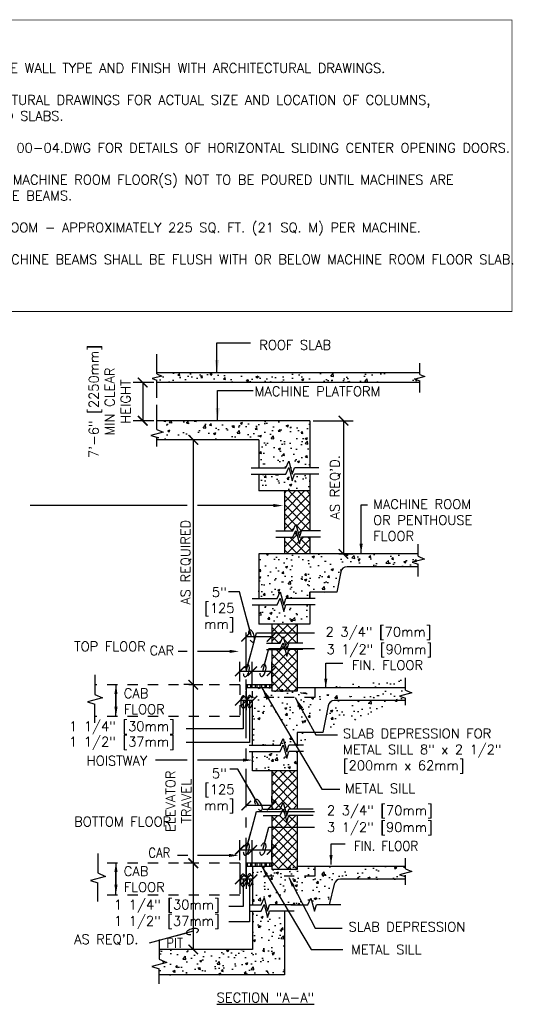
# Model space of a CAD drawing. Header units: inches. Extents: x 0.8 to 15.4, y 0.8 to 10.6.
# Tile 4 of 4: x 10.4 to 15.4, y 0.9 to 10.6. Entities that reach past the tile are written whole.
import ezdxf

# ---------------------------------------------------------------- set-up
doc = ezdxf.new("R2010")
doc.units = ezdxf.units.IN
doc.header["$LTSCALE"] = 0.5
doc.header["$MEASUREMENT"] = 0
doc.header["$PDSIZE"] = -1
doc.linetypes.add('CENTER2', pattern=[1.125, 0.75, -0.125, 0.125, -0.125])
doc.linetypes.add('HIDDEN2', pattern=[0.1875, 0.125, -0.0625])
doc.layers.get('Defpoints').update_dxf_attribs({"color": 2})
for name, color, linetype in [('A-DETL-DIMS', 2, 'Continuous'), ('A-DETL-HEVY', 5, 'Continuous'), ('A-DETL-MEDM', 4, 'Continuous'), ('A-DETL-PATT', 8, 'Continuous'), ('A-DETL-TEXT', 2, 'Continuous'), ('ANDDET8', 6, 'Continuous')]:
    doc.layers.add(name, color=color, linetype=linetype)
doc.styles.add('Romans', font='romans.shx')
doc.dimstyles.new('VA-Dims', dxfattribs={"dimtxt": 0.09375, "dimasz": 0.09375, "dimexe": 0.09375, "dimexo": 0.03125, "dimgap": 0.02, "dimtad": 1, "dimdec": 5, "dimzin": 0, "dimdsep": 46, "dimlunit": 4, "dimtxsty": 'Romans', "dimblk": 'ARCHTICK', "dimcen": 0.09375, "dimclrd": 256, "dimclre": 256, "dimclrt": 256, "dimadec": 0, "dimazin": 0, "dimtfac": 1, "dimtdec": 5, "dimtofl": 0, "dimtmove": 0, "dimatfit": 3, "dimfxl": 1, "dimfrac": 2, "dimtolj": 1, "dimtzin": 0, "dimlwd": -1, "dimlwe": -1, "dimarcsym": 0})
doc.dimstyles.new('VA-Lead', dxfattribs={"dimtxt": 0.09375, "dimasz": 0.125, "dimexe": 0.125, "dimexo": 0.03125, "dimgap": 0.02, "dimtad": 1, "dimdec": 5, "dimzin": 0, "dimdsep": 46, "dimlunit": 4, "dimtxsty": 'Romans', "dimcen": 0.125, "dimclrd": 256, "dimclre": 256, "dimclrt": 256, "dimadec": 0, "dimazin": 0, "dimtfac": 1, "dimtdec": 5, "dimtofl": 0, "dimtmove": 0, "dimatfit": 3, "dimfxl": 1, "dimfrac": 2, "dimtolj": 1, "dimtzin": 0, "dimlwd": -1, "dimlwe": -1, "dimarcsym": 0})
doc.dimstyles.new('VA-Loop', dxfattribs={"dimtxt": 0.09375, "dimasz": 0.18, "dimexe": 0.125, "dimexo": 0.0625, "dimgap": 0.09, "dimtad": 0, "dimtih": 1, "dimtoh": 1, "dimdec": 4, "dimzin": 0, "dimdsep": 46, "dimtxsty": 'Romans', "dimcen": 0.09, "dimclrd": 256, "dimclre": 256, "dimclrt": 256, "dimadec": 0, "dimazin": 0, "dimtfac": 1, "dimtdec": 4, "dimtofl": 0, "dimtmove": 0, "dimatfit": 3, "dimldrblk": 'dimloop1', "dimfxl": 1, "dimtolj": 1, "dimtzin": 0, "dimlwd": -1, "dimlwe": -1, "dimarcsym": 0})
pattern_1 = [(50, (1.19222, -0.54546), (0.2241438, -0.01961), [0.0234375, -0.2578125]), (355, (1.19222, -0.54546), (-0.0433598, 0.23506), [0.01875, -0.20625]), (100.4514, (1.2109, -0.5471), (0.1807842, 0.21545), [0.0199188, -0.219107]), (46.1842, (1.19222, -0.48296), (0.333513, -0.0517247), [0.035156, -0.386719]), (96.6356, (1.22, -0.48727), (0.292082, 0.304412), [0.029878, -0.32866]), (351.1842, (1.1922, -0.48296), (0.292082, 0.304412), [0.028125, -0.309375]), (21, (1.22347, -0.49859), (0.1865335, -0.1258184), [0.0234375, -0.2578125]), (326, (1.22347, -0.49859), (0.076036, 0.2266094), [0.01875, -0.20625]), (71.4514, (1.239, -0.50907), (0.2625696, 0.1007908), [0.0199188, -0.219107]), (37.5, (1.19222, -0.54546), (0.00379995, 0.10402933), [0, -0.20375, 0, -0.209375, 0, -0.2070312]), (7.5, (1.19222, -0.54546), (0.0822092, 0.1232537), [0, -0.119375, 0, -0.1990625, 0, -0.07890625]), (327.5, (1.12253, -0.54546), (0.1668195, -0.0070484), [0, -0.078125, 0, -0.24375, 0, -0.3234375]), (317.5, (1.09128, -0.54546), (0.1822457, 0.0312828), [0, -0.1015625, 0, -0.161875, 0, -0.2296875])]
pattern_2 = [(45, (1.192216, -0.545463), (-0.04419417, 0.04419417), []), (135, (1.192216, -0.545463), (-0.04419417, -0.04419417), [])]

# ---------------------------------------------------------------- blocks, each defined once
blk = doc.blocks.new('_ArchTick')
at = {"color": 0, "linetype": 'ByBlock', "const_width": 0.15}
blk.add_lwpolyline([(-0.5, -0.5), (0.5, 0.5)], dxfattribs=at)
blk = doc.blocks.new('*D2')
at = {"layer": 'A-DETL-DIMS'}
for p, q in [((12.0355, 6.4404), (11.973, 6.4404)), ((12.0668, 6.4404), (12.0668, 4.0415)), ((12.0355, 4.0415), (11.973, 4.0415))]:
    blk.add_line(p, q, dxfattribs=at)
at = {"layer": 'Defpoints', "color": 0}
for p in [(12.0668, 6.4404), (12.0668, 4.0415), (12.0668, 4.0415)]:
    blk.add_point(p, dxfattribs=at)
at = {"layer": 'A-DETL-DIMS', "xscale": 0.09375, "yscale": 0.09375, "zscale": 0.09375}
for p, rotation in [((12.0668, 6.4404), 90), ((12.0668, 4.0415), 270)]:
    blk.add_blockref('_ArchTick', p, dxfattribs=dict(at, rotation=rotation))
at = {"layer": 'A-DETL-DIMS', "insert": (11.9955, 5.2409), "char_height": 0.09375, "attachment_point": 5, "rotation": 90, "style": 'Romans'}
blk.add_mtext('\\A1;AS REQUIRED', dxfattribs=at)
blk = doc.blocks.new('*D3')
at = {"layer": 'A-DETL-DIMS'}
for p, q in [((12.0668, 4.0415), (12.0668, 2.2915)), ((12.098, 4.0415), (12.1605, 4.0415)), ((12.0355, 2.2915), (11.973, 2.2915))]:
    blk.add_line(p, q, dxfattribs=at)
at = {"layer": 'Defpoints', "color": 0}
for p in [(12.0668, 4.0415), (12.0668, 2.2915), (12.0668, 2.2915)]:
    blk.add_point(p, dxfattribs=at)
at = {"layer": 'A-DETL-DIMS', "xscale": 0.09375, "yscale": 0.09375, "zscale": 0.09375}
for p, rotation in [((12.0668, 4.0415), 90), ((12.0668, 2.2915), 270)]:
    blk.add_blockref('_ArchTick', p, dxfattribs=dict(at, rotation=rotation))
at = {"layer": 'A-DETL-DIMS', "insert": (11.9218, 2.8989), "char_height": 0.09375, "attachment_point": 5, "rotation": 90, "style": 'Romans'}
blk.add_mtext('\\A1;ELEVATOR\\PTRAVEL', dxfattribs=at)
blk = doc.blocks.new('*D4')
at = {"layer": 'A-DETL-DIMS'}
for p, q in [((12.0355, 2.2915), (11.973, 2.2915)), ((12.0668, 2.2915), (12.0668, 1.4477)), ((12.1769, 1.4477), (11.973, 1.4477))]:
    blk.add_line(p, q, dxfattribs=at)
at = {"layer": 'Defpoints', "color": 0}
for p in [(12.0668, 2.2915), (12.0668, 1.4477), (12.2082, 1.4477)]:
    blk.add_point(p, dxfattribs=at)
at = {"layer": 'A-DETL-DIMS', "xscale": 0.09375, "yscale": 0.09375, "zscale": 0.09375}
for p, rotation in [((12.0668, 2.2915), 90), ((12.0668, 1.4477), 270)]:
    blk.add_blockref('_ArchTick', p, dxfattribs=dict(at, rotation=rotation))
blk = doc.blocks.new('*D5')
at = {"layer": 'A-DETL-DIMS'}
for p, q in [((13.2418, 6.6279), (13.6328, 6.6279)), ((13.539, 6.6279), (13.539, 5.3235)), ((13.4948, 5.3235), (13.6328, 5.3235))]:
    blk.add_line(p, q, dxfattribs=at)
at = {"layer": 'Defpoints', "color": 0}
for p in [(13.2105, 6.6279), (13.4636, 5.3235), (13.539, 5.3235)]:
    blk.add_point(p, dxfattribs=at)
at = {"layer": 'A-DETL-DIMS', "xscale": 0.09375, "yscale": 0.09375, "zscale": 0.09375}
for p, rotation in [((13.539, 6.6279), 90), ((13.539, 5.3235), 270)]:
    blk.add_blockref('_ArchTick', p, dxfattribs=dict(at, rotation=rotation))
at = {"layer": 'A-DETL-DIMS', "insert": (13.4587, 5.9757), "char_height": 0.09375, "attachment_point": 5, "rotation": 90, "style": 'Romans'}
blk.add_mtext("\\A1;AS REQ'D.", dxfattribs=at)
blk = doc.blocks.new('dimloop1')
blk.add_line((-0.383, 0), (-1, 0))
blk.add_lwpolyline([(0.15, -0.121, 0.038212), (0.207, -0.1, 0.102096), (0.278, -0.047, 0.184921), (0.296, 0, 0.184921), (0.278, 0.047, 0.102096), (0.207, 0.099, 0.060952), (0.115, 0.129, 0.047258), (-0.008, 0.14), (-0.078, 0.14, 0.047258), (-0.202, 0.129, 0.060952), (-0.294, 0.099, 0.102096), (-0.365, 0.047, 0.184921), (-0.383, 0, 0.184921), (-0.365, -0.047, 0.102096), (-0.294, -0.1, 0.060952), (-0.202, -0.129, 0.011023), (-0.173, -0.134, 0.047258)], format="xyb")

msp = doc.modelspace()

# ---------------------------------------------------------------- hatches: boundary and pattern name
at = {"layer": 'A-DETL-PATT'}
h = msp.add_hatch(dxfattribs=at)
h.set_pattern_fill('AR-CONC', color=256, scale=0.03125, style=0)
h.set_pattern_definition(pattern_1)
h.paths.add_polyline_path([(11.710521, 7.096655), (11.710521, 7.002905), (14.289424, 7.002905), (14.289424, 7.081984), (14.289424, 7.096655)])
h = msp.add_hatch(dxfattribs=at)
h.set_pattern_fill('AR-CONC', color=256, scale=0.03125, style=0)
h.set_pattern_definition(pattern_1)
h.paths.add_polyline_path([(11.710521, 6.627905), (11.710521, 6.440405), (12.710521, 6.440405), (12.710521, 6.166952), (13.210521, 6.166952), (13.210521, 6.627905)])
h = msp.add_hatch(dxfattribs=at)
h.set_pattern_fill('AR-CONC', color=256, scale=0.03125, style=0)
h.set_pattern_definition(pattern_1)
edge = h.paths.add_edge_path()
edge.add_line((13.177887, 6.104452), (12.710521, 6.104452))
edge.add_line((12.710521, 6.104452), (12.710521, 5.940405))
edge.add_line((12.710521, 5.940405), (13.210521, 5.940405))
edge.add_line((13.210521, 5.940405), (13.210521, 6.104452))
h = msp.add_hatch(dxfattribs=at)
h.set_pattern_fill('AR-CONC', color=256, scale=0.03125, style=0)
h.set_pattern_definition(pattern_1)
h.paths.add_polyline_path([(14.273021, 5.322711), (14.273021, 5.197711), (13.523021, 5.197711), (13.473021, 4.947711), (13.210521, 4.947711), (13.210521, 4.885211), (12.710521, 4.885211), (12.710521, 5.322711)])
h = msp.add_hatch(dxfattribs=at)
h.set_pattern_fill('AR-CONC', color=256, scale=0.03125, style=0)
h.set_pattern_definition(pattern_1)
h.paths.add_polyline_path([(13.210521, 4.822711), (12.710521, 4.822711), (12.710521, 4.635211), (13.210521, 4.635211)])
h = msp.add_hatch(dxfattribs=at)
h.set_pattern_fill('AR-CONC', color=256, scale=0.03125, style=0)
h.set_pattern_definition(pattern_1)
h.paths.add_polyline_path([(12.835521, 4.010211), (12.648021, 4.010211)], flags=16)
edge = h.paths.add_edge_path()
edge.add_line((13.085521, 3.978961), (13.085521, 4.010211))
edge.add_line((12.835521, 4.010211), (12.835521, 3.978961))
edge.add_line((12.835521, 4.010211), (12.585521, 4.010211))
edge.add_line((13.085521, 3.978961), (12.835521, 3.978961))
edge.add_line((12.648021, 3.447711), (12.648021, 4.010211))
edge.add_line((13.123112, 3.447711), (12.648021, 3.447711))
edge.add_line((13.085521, 3.572711), (13.085521, 3.447711))
edge.add_line((13.335521, 3.572711), (13.085521, 3.572711))
edge.add_line((13.398021, 3.885211), (13.335521, 3.572711))
edge.add_line((14.148021, 3.885211), (13.398021, 3.885211))
edge.add_line((14.148021, 4.010211), (13.085521, 4.010211))
edge.add_line((14.148021, 4.097132), (14.148021, 3.885211))
h = msp.add_hatch(dxfattribs=at)
h.set_pattern_fill('ANSI32', color=256, scale=0.125, angle=45, style=0)
h.set_pattern_definition([(90, (1.192216, 1.204537), (-0.046875, 7e-18), []), (90, (1.20784, 1.22016), (-0.046875, 7e-18), [])])
edge = h.paths.add_edge_path()
edge.add_line((12.835521, 4.041461), (12.585521, 4.041461))
edge.add_line((12.585521, 4.041461), (12.585521, 4.010211))
edge.add_line((12.835521, 4.010211), (12.585521, 4.010211))
h = msp.add_hatch(dxfattribs=at)
h.set_pattern_fill('AR-CONC', color=256, scale=0.03125, style=0)
h.set_pattern_definition(pattern_1)
h.paths.add_polyline_path([(12.648021, 3.385211), (13.085521, 3.385211), (13.085521, 3.197711), (12.648021, 3.197711)])
h = msp.add_hatch(dxfattribs=at)
h.set_pattern_fill('ANSI37', color=256, scale=0.5, style=0)
h.set_pattern_definition(pattern_2)
edge = h.paths.add_edge_path()
edge.add_line((12.835521, 2.822711), (13.085521, 2.822711))
edge.add_line((12.835521, 3.197711), (12.835521, 2.822711))
edge.add_line((13.085521, 3.197711), (12.835521, 3.197711))
edge.add_line((13.085521, 3.385211), (13.085521, 2.822711))
h = msp.add_hatch(dxfattribs=at)
h.set_pattern_fill('ANSI37', color=256, scale=0.5, style=0)
h.set_pattern_definition(pattern_2)
h.paths.add_polyline_path([(12.835521, 2.760211), (13.085521, 2.760211), (13.085521, 2.228961), (12.835521, 2.228961)])
h = msp.add_hatch(dxfattribs=at)
h.set_pattern_fill('ANSI32', color=256, scale=0.125, angle=45, style=0)
h.set_pattern_definition([(90, (1.192216, -0.545463), (-0.046875, 7e-18), []), (90, (1.20784, -0.52984), (-0.046875, 7e-18), [])])
edge = h.paths.add_edge_path()
edge.add_line((12.835521, 2.291461), (12.585521, 2.291461))
edge.add_line((12.585521, 2.291461), (12.585521, 2.260211))
edge.add_line((12.835521, 2.260211), (12.585521, 2.260211))
h = msp.add_hatch(dxfattribs=at)
h.set_pattern_fill('AR-CONC', color=256, scale=0.03125, style=0)
h.set_pattern_definition(pattern_1)
h.paths.add_polyline_path([(12.835521, 2.228961), (13.085521, 2.228961)], flags=16)
edge = h.paths.add_edge_path()
edge.add_line((13.085521, 2.228961), (13.085521, 2.260211))
edge.add_line((12.835521, 2.260211), (12.835521, 2.228961))
edge.add_line((12.710521, 2.260211), (12.835521, 2.260211))
edge.add_line((12.648021, 2.260211), (12.648021, 1.885211))
edge.add_line((12.648021, 1.885211), (13.398021, 1.885211))
edge.add_line((13.460521, 2.135211), (13.398021, 1.885211))
edge.add_line((14.148021, 2.135211), (13.460521, 2.135211))
edge.add_line((14.148021, 2.260211), (14.148021, 2.135211))
edge.add_line((14.148021, 2.260211), (13.085521, 2.260211))
h = msp.add_hatch(dxfattribs=at)
h.set_pattern_fill('AR-CONC', color=256, scale=0.03125, style=0)
h.paths.add_polyline_path([(11.73415, 1.447711), (11.73415, 1.197711), (12.960521, 1.197711), (12.960521, 1.822711), (12.648021, 1.822711), (12.648021, 1.447711)])

# ---------------------------------------------------------------- linework, layer by layer
at = {"layer": 'A-DETL-DIMS'}
for p, q in [((11.681748, 7.002905), (11.477854, 7.002905)), ((11.571604, 7.002905), (11.571604, 6.627905)), ((11.681748, 6.627905), (11.477854, 6.627905)), ((12.973443, 6.166952), (13.003731, 6.232673)), ((13.003731, 6.232673), (13.037868, 6.102737)), ((12.634782, 6.166952), (12.973443, 6.166952)), ((12.634782, 6.104452), (12.973443, 6.104452)), ((12.973443, 6.104452), (13.003731, 6.170173)), ((13.003731, 6.170173), (13.037868, 6.040237)), ((13.037868, 6.102737), (13.058116, 6.166952)), ((13.037868, 6.040237), (13.058116, 6.104452)), ((13.297659, 6.166952), (13.058116, 6.166952)), ((13.297659, 6.104452), (13.058116, 6.104452)), ((13.043668, 5.549258), (13.073956, 5.614979)), ((13.073956, 5.614979), (13.108093, 5.485043)), ((12.877375, 5.549258), (13.043668, 5.549258)), ((13.043668, 5.486758), (13.073956, 5.552479)), ((13.073956, 5.552479), (13.108093, 5.422543)), ((13.108093, 5.485043), (13.12834, 5.549258)), ((13.315031, 5.549258), (13.12834, 5.549258)), ((12.877375, 5.486758), (13.043668, 5.486758)), ((13.108093, 5.422543), (13.12834, 5.486758)), ((13.315031, 5.486758), (13.12834, 5.486758)), ((12.889468, 4.885211), (12.919756, 4.950932)), ((12.919756, 4.950932), (12.953893, 4.820996)), ((12.643412, 4.885211), (12.889468, 4.885211)), ((12.889468, 4.822711), (12.919756, 4.888432)), ((12.919756, 4.888432), (12.953893, 4.758496)), ((12.953893, 4.820996), (12.974141, 4.885211)), ((13.261172, 4.885211), (12.974141, 4.885211)), ((12.643412, 4.822711), (12.889468, 4.822711)), ((12.953893, 4.758496), (12.974141, 4.822711)), ((13.261172, 4.822711), (12.974141, 4.822711)), ((12.835521, 4.510702), (12.585521, 4.510702)), ((12.783796, 4.447711), (12.918668, 4.447711)), ((12.918668, 4.447711), (12.948956, 4.513432)), ((12.918668, 4.385211), (12.948956, 4.450932)), ((12.948956, 4.513432), (12.983093, 4.383496)), ((12.948956, 4.450932), (12.983093, 4.320996)), ((12.983093, 4.383496), (13.00334, 4.447711)), ((13.139642, 4.447711), (13.00334, 4.447711)), ((12.008796, 4.367531), (11.918753, 4.367531)), ((12.422367, 4.367531), (12.109741, 4.367531)), ((12.783796, 4.385211), (12.918668, 4.385211)), ((12.983093, 4.320996), (13.00334, 4.385211)), ((13.139642, 4.385211), (13.00334, 4.385211)), ((12.523021, 4.072711), (12.523021, 4.266277)), ((12.645341, 4.041461), (12.645341, 4.266277)), ((12.645341, 4.041461), (12.645341, 4.266277)), ((12.835521, 4.072711), (12.835521, 4.266277)), ((12.523021, 4.172527), (12.645341, 4.172527)), ((12.645341, 4.172527), (12.835521, 4.172527)), ((12.585521, 4.010211), (12.585521, 3.791151)), ((12.585521, 3.916151), (12.585521, 3.978651)), ((12.648021, 3.916151), (12.648021, 3.978651)), ((12.585521, 3.884901), (12.523021, 3.884901)), ((12.648021, 3.884901), (12.585521, 3.884901)), ((12.008041, 3.302407), (11.696849, 3.302407)), ((12.554142, 3.302407), (12.108417, 3.302407)), ((12.585521, 2.887942), (12.585521, 2.950442)), ((12.835521, 2.887942), (12.835521, 2.950442)), ((12.835521, 2.856692), (12.585521, 2.856692)), ((12.752375, 2.822711), (12.918668, 2.822711)), ((12.918668, 2.822711), (12.948956, 2.888432)), ((12.918668, 2.760211), (12.948956, 2.825932)), ((12.948956, 2.888432), (12.983093, 2.758496)), ((12.948956, 2.825932), (12.983093, 2.695996)), ((12.983093, 2.758496), (13.00334, 2.822711)), ((13.242883, 2.822711), (13.00334, 2.822711)), ((12.752375, 2.760211), (12.918668, 2.760211)), ((12.983093, 2.695996), (13.00334, 2.760211)), ((13.242883, 2.760211), (13.00334, 2.760211)), ((12.523021, 2.322711), (12.523021, 2.516277)), ((12.645341, 2.291461), (12.645341, 2.516277)), ((12.645341, 2.291461), (12.645341, 2.516277)), ((12.835521, 2.322711), (12.835521, 2.516277)), ((12.523021, 2.422527), (12.645341, 2.422527)), ((12.645341, 2.422527), (12.835521, 2.422527)), ((12.01297, 2.368216), (11.91338, 2.368216)), ((12.416994, 2.368216), (12.108231, 2.368216)), ((14.148021, 2.237626), (14.148021, 2.339758)), ((12.523021, 2.260211), (12.523021, 2.041151)), ((12.585521, 2.260211), (12.585521, 2.041151)), ((12.585521, 2.260211), (12.585521, 2.041151)), ((12.648021, 2.228961), (12.648021, 2.041151)), ((14.148021, 2.237626), (14.208109, 2.209934)), ((12.585521, 2.134901), (12.523021, 2.134901)), ((12.648021, 2.134901), (12.585521, 2.134901)), ((14.208109, 2.209934), (14.08931, 2.178723)), ((14.08931, 2.178723), (14.148021, 2.160211)), ((14.148021, 2.080664), (14.148021, 2.160211)), ((12.731168, 1.885211), (12.761456, 1.950932)), ((12.761456, 1.950932), (12.795593, 1.820996)), ((13.189314, 1.885211), (13.219602, 1.950932)), ((13.219602, 1.950932), (13.253739, 1.820996)), ((12.617727, 1.885211), (12.731168, 1.885211)), ((12.731168, 1.822711), (12.761456, 1.888432)), ((12.761456, 1.888432), (12.795593, 1.758496)), ((12.795593, 1.820996), (12.81584, 1.885211)), ((13.055383, 1.885211), (12.81584, 1.885211)), ((13.023021, 1.885211), (13.189314, 1.885211)), ((13.253739, 1.820996), (13.273987, 1.885211)), ((13.513529, 1.885211), (13.273987, 1.885211)), ((12.617727, 1.822711), (12.731168, 1.822711)), ((12.795593, 1.758496), (12.81584, 1.822711)), ((13.055383, 1.822711), (12.81584, 1.822711)), ((11.73415, 1.542735), (11.73415, 1.352687)), ((11.73415, 1.352687), (11.809259, 1.318072)), ((11.809259, 1.318072), (11.66076, 1.279058)), ((11.66076, 1.279058), (11.73415, 1.255918)), ((11.73415, 1.111078), (11.73415, 1.255918))]:
    msp.add_line(p, q, dxfattribs=at)
at = {"layer": 'A-DETL-DIMS', "linetype": 'CENTER2'}
msp.add_line((12.585521, 2.166063), (12.585521, 4.553498), dxfattribs=at)
at = {"layer": 'A-DETL-DIMS'}
for points in [[(12.422367, 4.383156), (12.516117, 4.367531), (12.422367, 4.351906)], [(12.554142, 3.318032), (12.647892, 3.302407), (12.554142, 3.286782)], [(12.416994, 2.383841), (12.510744, 2.368216), (12.416994, 2.352591)]]:
    msp.add_solid(points, dxfattribs=at)
at = {"layer": 'A-DETL-MEDM'}
for p, q in [((14.289424, 7.096655), (11.710521, 7.096655)), ((14.289424, 7.002905), (11.710521, 7.002905)), ((13.210521, 6.627905), (11.710521, 6.627905)), ((13.210521, 6.627905), (13.210521, 6.166952)), ((12.710521, 6.440405), (11.710521, 6.440405)), ((12.710521, 6.440405), (12.710521, 6.166952)), ((12.710521, 6.104452), (12.710521, 5.940405)), ((13.210521, 6.104452), (13.210521, 5.549258)), ((13.210521, 5.940405), (12.710521, 5.940405)), ((12.960521, 5.940405), (12.960521, 5.549258)), ((12.960521, 5.486758), (12.960521, 5.322711)), ((13.210521, 5.486758), (13.210521, 5.322711)), ((12.710521, 5.322711), (12.710521, 4.885211)), ((14.273021, 5.322711), (12.710521, 5.322711)), ((13.512973, 5.147468), (13.473021, 4.947711)), ((14.273021, 5.197711), (13.574259, 5.197711)), ((13.473021, 4.947711), (13.210521, 4.947711)), ((13.210521, 4.947711), (13.210521, 4.885211)), ((13.210521, 4.885211), (13.210521, 4.947711)), ((12.710521, 4.822711), (12.710521, 4.635211)), ((13.210521, 4.822711), (13.210521, 4.635211)), ((13.210521, 4.635211), (12.710521, 4.635211)), ((12.835521, 4.635211), (12.835521, 4.447711)), ((13.085521, 4.635211), (13.085521, 4.447711)), ((12.835521, 4.385211), (12.835521, 3.978961)), ((13.085521, 4.385211), (13.085521, 3.978961)), ((12.835521, 4.041461), (12.585521, 4.041461)), ((12.585521, 4.041461), (12.585521, 4.010211)), ((12.835521, 4.010211), (12.585521, 4.010211)), ((12.835521, 4.010211), (12.648021, 4.010211)), ((13.085521, 3.978961), (12.835521, 3.978961)), ((14.148021, 4.010211), (13.085521, 4.010211)), ((13.085521, 3.978961), (13.085521, 4.010211)), ((12.648021, 3.447711), (12.648021, 3.884901)), ((14.148021, 3.885211), (13.449259, 3.885211)), ((13.387973, 3.834968), (13.335521, 3.572711)), ((13.085521, 3.572711), (13.085521, 3.447711)), ((13.335521, 3.572711), (13.085521, 3.572711)), ((12.648021, 3.197711), (12.648021, 3.385211)), ((13.085521, 3.385211), (13.085521, 2.822711)), ((13.085521, 3.197711), (12.648021, 3.197711)), ((12.835521, 3.197711), (12.835521, 2.822711)), ((12.835521, 2.760211), (12.835521, 2.228961)), ((13.085521, 2.760211), (13.085521, 2.228961)), ((12.585521, 2.291461), (12.585521, 2.260211)), ((12.835521, 2.291461), (12.585521, 2.291461)), ((12.835521, 2.260211), (12.585521, 2.260211)), ((12.648021, 2.260211), (12.648021, 1.885211)), ((13.085521, 2.228961), (12.835521, 2.228961)), ((14.148021, 2.260211), (13.085521, 2.260211)), ((13.085521, 2.228961), (13.085521, 2.260211)), ((14.148021, 2.135211), (13.50932, 2.135211)), ((13.448686, 2.08787), (13.398021, 1.885211)), ((12.648021, 1.822711), (12.648021, 1.447711)), ((12.960521, 1.822711), (12.960521, 1.197711)), ((12.648021, 1.447711), (11.73415, 1.447711)), ((12.960521, 1.197711), (11.73415, 1.197711))]:
    msp.add_line(p, q, dxfattribs=at)
at = {"layer": 'A-DETL-MEDM', "linetype": 'HIDDEN2'}
for p, q in [((12.523021, 4.041461), (11.102918, 4.041461)), ((12.523021, 4.041461), (12.523021, 3.728961)), ((13.25742, 4.010211), (13.25742, 3.915673)), ((13.25742, 3.915673), (12.648021, 3.915673)), ((12.523021, 3.728961), (11.102918, 3.728961)), ((12.523021, 2.291461), (11.132405, 2.291461)), ((12.523021, 2.291461), (12.523021, 1.978961)), ((13.25742, 2.258377), (13.25742, 2.163839)), ((13.25742, 2.163839), (12.648021, 2.163839)), ((12.523021, 1.978961), (11.132405, 1.978961))]:
    msp.add_line(p, q, dxfattribs=at)
at = {"layer": 'A-DETL-MEDM', "const_width": 0.007812}
msp.add_lwpolyline([(9.199429, 10.553731), (9.199429, 7.697574), (15.190477, 7.697574), (15.190477, 10.553731), (9.199429, 10.553731)], close=True, dxfattribs=at)
at = {"layer": 'A-DETL-MEDM'}
for centre, end in [((13.574259, 5.135211), 168.6900675), ((13.449259, 3.822711), 168.6900675), ((13.50932, 2.072711), 165.9637565)]:
    msp.add_arc(centre, 0.0625, 90, end, dxfattribs=at)
at = {"layer": 'A-DETL-PATT'}
for p, q in [((12.960521, 5.919541), (12.981385, 5.940405)), ((12.960521, 5.831153), (13.069774, 5.940405)), ((12.960521, 5.742764), (13.158162, 5.940405)), ((12.960521, 5.654376), (13.210521, 5.904376)), ((13.210521, 5.644232), (12.960521, 5.894232)), ((13.210521, 5.73262), (13.002736, 5.940405)), ((13.210521, 5.821008), (13.091125, 5.940405)), ((13.210521, 5.909397), (13.179513, 5.940405)), ((12.960521, 5.565988), (13.210521, 5.815988)), ((13.210521, 5.555843), (12.960521, 5.805843)), ((13.070499, 5.607478), (12.960521, 5.717455)), ((13.078938, 5.596016), (13.210521, 5.727599)), ((13.04033, 5.549258), (12.960521, 5.629066)), ((13.128718, 5.549258), (13.077861, 5.600116)), ((13.097328, 5.526017), (13.210521, 5.639211)), ((12.960521, 5.389211), (13.084324, 5.513014)), ((13.03218, 5.549258), (13.053487, 5.570565)), ((13.087086, 5.502502), (13.062332, 5.527256)), ((13.208957, 5.549258), (13.210521, 5.550822)), ((12.960521, 5.477599), (12.96968, 5.486758)), ((13.0901, 5.322711), (12.960521, 5.45229)), ((12.98241, 5.322711), (13.102714, 5.443015)), ((13.178488, 5.322711), (13.014441, 5.486758)), ((13.070798, 5.322711), (13.210521, 5.462434)), ((13.119997, 5.460299), (13.146457, 5.486758)), ((13.210521, 5.379066), (13.122225, 5.467363)), ((13.210521, 5.467455), (13.191218, 5.486758)), ((13.001712, 5.322711), (12.960521, 5.363901)), ((13.159187, 5.322711), (13.210521, 5.374046)), ((12.835521, 4.557104), (12.913628, 4.635211)), ((12.835521, 4.468716), (13.002017, 4.635211)), ((13.081217, 4.447711), (12.893717, 4.635211)), ((13.085521, 4.531795), (12.982105, 4.635211)), ((13.085521, 4.620183), (13.070493, 4.635211)), ((12.942063, 4.498476), (12.835521, 4.605018)), ((12.953048, 4.497854), (13.085521, 4.630327)), ((12.971438, 4.427856), (13.085521, 4.541939)), ((12.90444, 4.447711), (12.835521, 4.51663)), ((12.902905, 4.447711), (12.932142, 4.476948)), ((13.00082, 4.439719), (12.956741, 4.483798)), ((13.079682, 4.447711), (13.085521, 4.453551)), ((12.835521, 4.291939), (12.958434, 4.414852)), ((12.835521, 4.380327), (12.840405, 4.385211)), ((12.835521, 4.115162), (13.085521, 4.365162)), ((12.835521, 4.203551), (12.976824, 4.344854)), ((13.085521, 4.178241), (12.878551, 4.385211)), ((12.965966, 4.386185), (12.933896, 4.418255)), ((13.085521, 4.26663), (12.994614, 4.357537)), ((12.996966, 4.364996), (13.017182, 4.385211)), ((13.085521, 4.355018), (13.055328, 4.385211)), ((13.085521, 4.089853), (12.835521, 4.339853)), ((12.835521, 4.026774), (13.085521, 4.276774)), ((13.085521, 4.001465), (12.835521, 4.251465)), ((13.019636, 3.978961), (12.835521, 4.163076)), ((12.876097, 3.978961), (13.085521, 4.188386)), ((12.931248, 3.978961), (12.835521, 4.074688)), ((12.964485, 3.978961), (13.085521, 4.099997)), ((12.84286, 3.978961), (12.835521, 3.9863)), ((13.052873, 3.978961), (13.085521, 4.011609))]:
    msp.add_line(p, q, dxfattribs=at)
at = {"layer": 'A-DETL-TEXT'}
for p, q in [((11.710521, 7.087787), (11.710521, 7.281063)), ((14.289424, 7.081984), (14.289424, 7.191241)), ((11.758591, 7.065633), (11.663552, 7.040665)), ((11.710521, 7.087787), (11.758591, 7.065633)), ((14.337494, 7.059831), (14.242455, 7.034862)), ((14.289424, 7.081984), (14.337494, 7.059831)), ((11.663552, 7.040665), (11.710521, 7.025855)), ((11.710521, 6.850646), (11.710521, 7.025855)), ((14.242455, 7.034862), (14.289424, 7.020052)), ((14.289424, 6.904509), (14.289424, 7.020052)), ((11.710521, 6.565405), (11.710521, 6.784416)), ((11.710521, 6.54282), (11.710521, 6.761831)), ((11.770609, 6.515128), (11.65181, 6.483917)), ((11.65181, 6.483917), (11.710521, 6.465405)), ((11.710521, 6.54282), (11.770609, 6.515128)), ((11.710521, 6.374544), (11.710521, 6.465405)), ((12.008796, 5.7967), (10.466562, 5.7967)), ((12.852194, 5.7967), (12.109741, 5.7967)), ((14.273021, 5.300126), (14.273021, 5.419301)), ((14.333109, 5.272434), (14.21431, 5.241223)), ((14.21431, 5.241223), (14.273021, 5.222711)), ((14.273021, 5.300126), (14.333109, 5.272434)), ((14.273021, 5.101697), (14.273021, 5.222711)), ((11.102918, 4.136485), (11.102918, 3.946437)), ((14.148021, 4.010211), (14.148021, 4.10822)), ((14.148021, 3.987626), (14.148021, 4.085635)), ((14.208109, 3.959934), (14.08931, 3.928723)), ((14.148021, 3.987626), (14.208109, 3.959934)), ((11.178027, 3.911822), (11.029528, 3.872808)), ((11.029528, 3.872808), (11.102918, 3.849668)), ((11.102918, 3.946437), (11.178027, 3.911822)), ((14.08931, 3.928723), (14.148021, 3.910211)), ((14.148021, 3.839091), (14.148021, 3.910211)), ((11.102918, 3.666363), (11.102918, 3.849668)), ((12.918668, 3.447711), (12.948956, 3.513432)), ((12.948956, 3.513432), (12.983093, 3.383496)), ((12.614361, 3.447711), (12.918668, 3.447711)), ((12.614361, 3.385211), (12.918668, 3.385211)), ((12.918668, 3.385211), (12.948956, 3.450932)), ((12.948956, 3.450932), (12.983093, 3.320996)), ((12.983093, 3.383496), (13.00334, 3.447711)), ((12.983093, 3.320996), (13.00334, 3.385211)), ((13.148619, 3.447711), (13.00334, 3.447711)), ((13.148619, 3.385211), (13.00334, 3.385211)), ((11.132405, 2.386485), (11.132405, 2.196437)), ((11.207514, 2.161822), (11.059016, 2.122808)), ((11.059016, 2.122808), (11.132405, 2.099668)), ((11.132405, 2.196437), (11.207514, 2.161822)), ((11.132405, 1.916363), (11.132405, 2.099668))]:
    msp.add_line(p, q, dxfattribs=at)
msp.add_solid([(12.852194, 5.812325), (12.945944, 5.7967), (12.852194, 5.781075)], dxfattribs=at)
at = {"layer": 'ANDDET8'}
msp.add_line((11.102918, 3.758016), (11.102918, 3.758016), dxfattribs=at)

# ---------------------------------------------------------------- block references
at = {"layer": 'A-DETL-DIMS', "xscale": 0.09375, "yscale": 0.09375, "zscale": 0.09375}
for p, rotation in [((11.571604, 7.002905), 90), ((11.571604, 6.627905), 270), ((12.585521, 4.510702), 180), ((12.523021, 4.172527), 180), ((12.645341, 4.172527), 180), ((12.523021, 3.884901), 180), ((12.585521, 3.884901), 180), ((12.585521, 2.856692), 180), ((12.523021, 2.422527), 180), ((12.645341, 2.422527), 180), ((12.523021, 2.134901), 180), ((12.585521, 2.134901), 180)]:
    msp.add_blockref('_ArchTick', p, dxfattribs=dict(at, rotation=rotation))
for p in [(12.835521, 4.510702), (12.645341, 4.172527), (12.835521, 4.172527), (12.648021, 3.884901), (12.835521, 2.856692), (12.645341, 2.422527), (12.835521, 2.422527), (12.585521, 2.134901), (12.648021, 2.134901)]:
    msp.add_blockref('_ArchTick', p, dxfattribs=at)

# ---------------------------------------------------------------- texts
at = {"layer": 'A-DETL-DIMS', "insert": (11.247675, 6.815405), "char_height": 0.09375, "attachment_point": 5, "rotation": 90, "style": 'Romans'}
msp.add_mtext('\\A1;7\'-6" [2250mm]\\PMIN CLEAR \\PHEIGHT', dxfattribs=at)
at = {"layer": 'A-DETL-DIMS', "char_height": 0.09375, "attachment_point": 5, "style": 'Romans'}
for s, insert in [('\\A1;5"\\P[125\\Pmm]', (12.322218, 4.776238)), ('\\A1;2 3/4" [70mm]', (13.883172, 4.543763)), ('\\A1;3 1/2" [90mm]', (13.891459, 4.372669)), ('\\A1;1 1/4" [30mm]', (11.368014, 3.618348)), ('\\A1;1 1/2" [37mm]', (11.368014, 3.466607)), ('\\A1;5"\\P[125\\Pmm]', (12.322218, 3.000098)), ('\\A1;2 3/4" [70mm]', (13.896206, 2.794224)), ('\\A1;3 1/2" [90mm]', (13.896206, 2.629076)), ('\\A1;1 1/4" [30mm]', (11.808433, 1.870143)), ('\\A1;1 1/2" [37mm]', (11.80805, 1.710727))]:
    msp.add_mtext(s, dxfattribs=dict(at, insert=insert))
at = {"layer": 'A-DETL-HEVY', "insert": (11.199758, 3.473216), "char_height": 0.09375, "attachment_point": 1, "style": 'Romans'}
msp.add_mtext('\\A1;', dxfattribs=at)
at = {"layer": 'A-DETL-TEXT', "style": 'Romans', "width": 0.9}
for s, p in [('FIN. FLOOR', (13.6422, 2.414603)), ('CAR', (11.625977, 2.347678)), ('PIT', (11.803145, 1.464105))]:
    msp.add_text(s, height=0.09375, dxfattribs=at).set_placement(p)
at = {"layer": 'A-DETL-TEXT', "char_height": 0.09375, "style": 'Romans'}
for s, insert, width, attachment_point in [('{\\LNOTES}:\\P\\PCOORDINATE WALL TYPE AND FINISH WITH ARCHITECTURAL DRAWINGS. \\P\\PSEE STRUCTURAL DRAWINGS FOR ACTUAL SIZE AND LOCATION OF COLUMNS, BEAMS AND SLABS. \\P\\PSEE 14 21 00-04.DWG FOR DETAILS OF HORIZONTAL SLIDING CENTER OPENING DOORS. \\P\\PCONCRETE MACHINE ROOM FLOOR(S) NOT TO BE POURED UNTIL MACHINES ARE ON MACHINE BEAMS. \\P\\PMACHINE ROOM - APPROXIMATELY 225 SQ. FT. (21 SQ. M) PER MACHINE. \\P\\PTOP OF MACHINE BEAMS SHALL BE FLUSH WITH OR BELOW MACHINE ROOM FLOOR SLAB.', (9.586286, 10.443103), 5.63151705, 1), ('ROOF SLAB', (12.714279, 7.416886), 1.14737489, 1), ('MACHINE PLATFORM', (12.66852, 6.963405), 1.4954566, 1), ('MACHINE ROOM OR PENTHOUSE FLOOR', (13.830073, 5.856933), 1.19866187, 1), ('TOP FLOOR', (10.898898, 4.463058), 0.70714286, 1), ('CAR', (11.639019, 4.423242), 0.21696429, 1), ('FIN. FLOOR', (13.620172, 4.27947), 1.16633683, 1), ('CAB FLOOR', (11.385183, 4.003698), 0.37767857, 1), ('SLAB DEPRESSION FOR METAL SILL 8" x 2 1/2" [200mm x 62mm]', (13.533717, 3.609793), 1.89778769, 1), ('HOISTWAY', (11.022262, 3.343235), 0.57455357, 1), ('METAL SILL', (13.552518, 3.071745), 0.7974594, 1), ('BOTTOM FLOOR', (10.898898, 2.746008), 0.94419643, 1), ('CAB FLOOR', (11.385183, 2.260406), 0.37767857, 1), ('SLAB DEPRESSION', (13.588657, 1.715679), 1.35795168, 1), ("AS REQ'D.", (10.898898, 1.593196), 0.70003286, 1), ('METAL SILL', (13.614325, 1.493155), 1.02972122, 1), ('{\\LSECTION "A-A"}', (12.774582, 0.974892), 1.68225347, 5)]:
    msp.add_mtext(s, dxfattribs=dict(at, insert=insert, width=width, attachment_point=attachment_point))

# ---------------------------------------------------------------- dimensions: what is measured, and where the dimension line sits
at = {"layer": 'A-DETL-DIMS'}
for base, p1, p2, text, picture, middle in [((13.539009, 5.323511), (13.210521, 6.627905), (13.463551, 5.323511), "AS REQ'D.", '*D5', (13.458741, 5.975708)), ((12.066792, 4.041461), (12.066792, 6.440405), (12.066792, 4.041461), 'AS REQUIRED', '*D2', (11.995452, 5.240933)), ((12.066792, 1.447711), (12.066792, 2.291461), (12.208186, 1.447711), ' ', '*D4', (12.066792, 1.869586))]:
    dim = msp.add_linear_dim(base=base, p1=p1, p2=p2, angle=90, text=text, dimstyle='VA-Dims', override={"dimpost": '\\X'}, dxfattribs=at)
    dim.commit()
    dim.dimension.update_dxf_attribs({"geometry": picture, "text_midpoint": middle})
dim = msp.add_linear_dim(base=(12.066792, 2.291461), p1=(12.066792, 4.041461), p2=(12.066792, 2.291461), angle=90, text='ELEVATOR\\PTRAVEL', dimstyle='VA-Dims', override={"dimpost": '\\X'}, dxfattribs=at)
dim.commit()
dim.dimension.update_dxf_attribs({"geometry": '*D3', "text_midpoint": (12.066792, 2.898871), "dimtype": 160})

# ---------------------------------------------------------------- leaders
for points in [[(13.712197, 5.328397), (13.712197, 5.803057), (13.776404, 5.803057)], [(13.366053, 4.007439), (13.366053, 4.252162), (13.534641, 4.252162)], [(11.309155, 4.043169), (11.309155, 3.812741)], [(11.309155, 3.731413), (11.309155, 3.982173)], [(13.417451, 2.278092), (13.417451, 2.481045), (13.556669, 2.481045)], [(11.309155, 2.299876), (11.309155, 2.069448)], [(11.309155, 1.98812), (11.309155, 2.23888)], [(12.739091, 2.260211), (13.223342, 1.445494), (13.532378, 1.445494)], [(13.003191, 2.150558), (13.261143, 1.655816), (13.526966, 1.655816)]]:
    msp.add_leader(points, dimstyle='VA-Dims', dxfattribs=at)
for points in [[(12.639085, 4.510702), (12.521261, 4.950426), (12.411395, 4.950426)], [(12.585633, 4.17127), (12.686769, 4.548712), (13.254283, 4.548712)], [(12.748126, 4.173136), (12.807887, 4.396164), (13.254283, 4.396164)], [(12.619519, 3.8828), (12.619519, 3.4755), (11.996088, 3.4755)], [(12.55753, 3.879258), (12.55753, 3.610086), (11.996088, 3.610086)], [(12.710521, 2.856692), (12.504607, 3.213346), (12.424106, 3.213346)], [(12.585633, 2.42127), (12.686769, 2.798712), (13.254283, 2.798712)], [(12.748126, 2.423136), (12.807887, 2.646164), (13.254283, 2.646164)], [(12.618894, 2.134968), (12.618894, 1.718288), (12.41712, 1.718288)], [(12.555342, 2.132766), (12.555342, 1.866428), (12.417222, 1.866428)], [(12.065629, 1.624385), (11.63307, 1.508481)]]:
    msp.add_leader(points, dimstyle='VA-Loop', override={"dimgap": 0.09, "dimtad": 0}, dxfattribs=at)
at = {"layer": 'A-DETL-TEXT'}
for points in [[(12.298623, 7.096655), (12.298623, 7.389578), (12.628748, 7.389578)], [(12.305697, 6.627905), (12.305697, 6.924994), (12.654687, 6.924994)], [(12.739091, 4.010211), (13.326354, 3.017228), (13.504908, 3.017228)], [(13.065963, 3.9144), (13.268976, 3.54993), (13.479411, 3.54993)]]:
    msp.add_leader(points, dimstyle='VA-Lead', override={"dimtad": 0}, dxfattribs=at)

doc.saveas('drawing.dxf')
